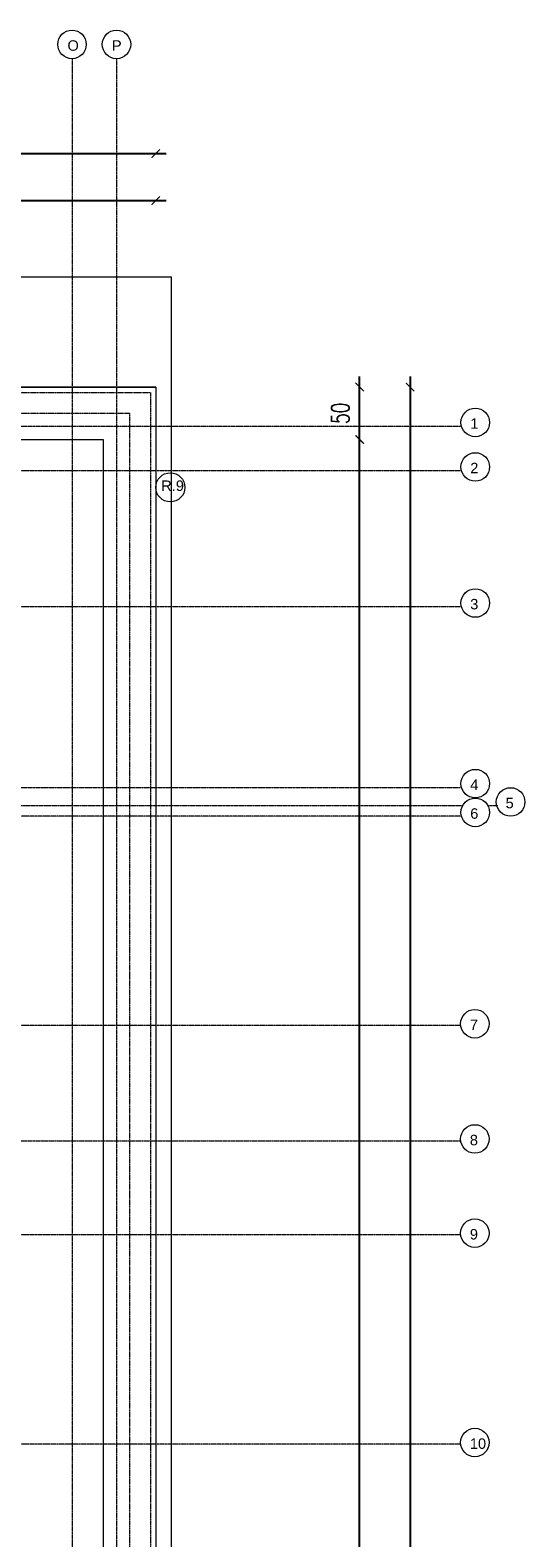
# Model space of a CAD drawing. Header units: millimetres. Extents: x -115268 to 140687, y -37779 to 24471.
# Tile 238 of 256: x 53840 to 54313, y 12756 to 14196. Entities that reach past the tile are written whole.
import ezdxf

# ---------------------------------------------------------------- set-up
doc = ezdxf.new("R2010")
doc.units = ezdxf.units.MM
doc.header["$PDMODE"] = 2
doc.header["$PDSIZE"] = 1
doc.linetypes.add('0.5_0.5', pattern=[10, 5, -5])
doc.linetypes.add('DASHDOT', pattern=[1, 0.5, -0.25, 0, -0.25])
doc.layers.get('0').update_dxf_attribs({"lineweight": 9})
for name, color, linetype, lineweight in [('A_CIENKA', 7, 'Continuous', 9), ('A_HATCH', 8, 'Continuous', 9), ('A_OSIE', 1, 'DASHDOT', 9), ('A_WIDOK', 253, 'Continuous', 9), ('\x9dciany', 7, 'Continuous', 9)]:
    doc.layers.add(name, color=color, linetype=linetype, lineweight=lineweight)
doc.layers.add('A_WYMIAR', color=253, linetype='Continuous', lineweight=5, transparency=0.2)
doc.styles.add('Arial', font='arial.ttf')
doc.styles.add('romans 1-100', font='romans.shx', dxfattribs={"width": 0.7, "height": 17})
doc.dimstyles.new('___SKALA_1_100', dxfattribs={"dimscale": 10, "dimtxt": 17, "dimasz": 0.8, "dimexe": 2, "dimexo": 2, "dimgap": 1, "dimtad": 1, "dimdec": 4, "dimrnd": 0.5, "dimdsep": 46, "dimtxsty": 'romans 1-100', "dimblk": 'ARCHTICK', "dimcen": 0.1, "dimdle": 1, "dimse1": 1, "dimse2": 1, "dimadec": 0, "dimazin": 0, "dimtfac": 1, "dimtdec": 4, "dimtix": 1, "dimtmove": 0, "dimatfit": 3, "dimldrblk": 'ARCHTICK', "dimfxl": 6, "dimfxlon": 1, "dimtolj": 1, "dimarcsym": 0})

# ---------------------------------------------------------------- blocks, each defined once
blk = doc.blocks.new('_ArchTick')
at = {"color": 0, "linetype": 'ByBlock', "const_width": 0.15}
blk.add_lwpolyline([(-0.5, -0.5), (0.5, 0.5)], dxfattribs=at)
blk = doc.blocks.new('*D1061')
at = {"layer": 'A_WYMIAR', "color": 0, "lineweight": -2, "transparency": 16777216}
blk.add_line((51580.4, 14078.1), (53970.4, 14078.1), dxfattribs=at)
at = {"layer": 'Defpoints', "color": 0, "transparency": 16777216}
for p in [(53960.4, 14078.1), (51590.4, 13855.2), (53960.4, 13855.2)]:
    blk.add_point(p, dxfattribs=at)
at = {"layer": 'A_WYMIAR', "color": 0, "lineweight": -2, "transparency": 16777216, "xscale": 8, "yscale": 8, "zscale": 8, "rotation": 180}
blk.add_blockref('_ArchTick', (51590.4, 14078.1), dxfattribs=at)
at = {"layer": 'A_WYMIAR', "color": 0, "lineweight": -2, "transparency": 16777216, "xscale": 8, "yscale": 8, "zscale": 8}
blk.add_blockref('_ArchTick', (53960.4, 14078.1), dxfattribs=at)
at = {"layer": 'A_WYMIAR', "color": 0, "transparency": 16777216, "insert": (52775.4, 14096.6), "char_height": 17, "attachment_point": 5, "style": 'romans 1-100'}
blk.add_mtext('\\A1;2370', dxfattribs=at)
blk = doc.blocks.new('*D1062')
at = {"layer": 'A_WYMIAR', "color": 0, "lineweight": -2, "transparency": 16777216}
blk.add_line((54203.4, 13865.2), (54203.4, 11425.2), dxfattribs=at)
at = {"layer": 'Defpoints', "color": 0, "transparency": 16777216}
for p in [(53960.4, 13855.2), (53960.4, 11435.2), (54203.4, 11435.2)]:
    blk.add_point(p, dxfattribs=at)
at = {"layer": 'A_WYMIAR', "color": 0, "lineweight": -2, "transparency": 16777216, "xscale": 8, "yscale": 8, "zscale": 8}
for p, rotation in [((54203.4, 13855.2), 90), ((54203.4, 11435.2), 270)]:
    blk.add_blockref('_ArchTick', p, dxfattribs=dict(at, rotation=rotation))
at = {"layer": 'A_WYMIAR', "color": 0, "transparency": 16777216, "insert": (54184.9, 12645.2), "char_height": 17, "attachment_point": 5, "rotation": 90, "style": 'romans 1-100'}
blk.add_mtext('\\A1;2420', dxfattribs=at)
blk = doc.blocks.new('*D1064')
at = {"layer": 'A_WYMIAR', "color": 0, "lineweight": -2, "transparency": 16777216}
blk.add_line((54155.2, 11475.3), (54155.2, 13815.1), dxfattribs=at)
at = {"layer": 'Defpoints', "color": 0, "transparency": 16777216}
for p in [(53910.3, 13805.1), (54155.2, 13805.1), (53910.3, 11485.3)]:
    blk.add_point(p, dxfattribs=at)
at = {"layer": 'A_WYMIAR', "color": 0, "lineweight": -2, "transparency": 16777216, "xscale": 8, "yscale": 8, "zscale": 8}
for p, rotation in [((54155.2, 13805.1), 90), ((54155.2, 11485.3), 270)]:
    blk.add_blockref('_ArchTick', p, dxfattribs=dict(at, rotation=rotation))
at = {"layer": 'A_WYMIAR', "color": 0, "transparency": 16777216, "insert": (54136.7, 12645.2), "char_height": 17, "attachment_point": 5, "rotation": 90, "style": 'romans 1-100'}
blk.add_mtext('\\A1;2320', dxfattribs=at)
blk = doc.blocks.new('*D1065')
at = {"layer": 'A_WYMIAR', "color": 0, "lineweight": -2, "transparency": 16777216}
blk.add_line((54155.2, 13795.1), (54155.2, 13865.2), dxfattribs=at)
at = {"layer": 'Defpoints', "color": 0, "transparency": 16777216}
for p in [(53910.3, 13855.2), (54155.2, 13855.2), (53910.3, 13805.1)]:
    blk.add_point(p, dxfattribs=at)
at = {"layer": 'A_WYMIAR', "color": 0, "lineweight": -2, "transparency": 16777216, "xscale": 8, "yscale": 8, "zscale": 8}
for p, rotation in [((54155.2, 13855.2), 90), ((54155.2, 13805.1), 270)]:
    blk.add_blockref('_ArchTick', p, dxfattribs=dict(at, rotation=rotation))
at = {"layer": 'A_WYMIAR', "color": 0, "transparency": 16777216, "insert": (54136.7, 13830.1), "char_height": 17, "attachment_point": 5, "rotation": 90, "style": 'romans 1-100'}
blk.add_mtext('\\A1;50', dxfattribs=at)
blk = doc.blocks.new('*D1071')
at = {"layer": 'A_WYMIAR', "color": 0, "lineweight": -2, "transparency": 16777216}
blk.add_line((53230.4, 14033.2), (53970.4, 14033.2), dxfattribs=at)
at = {"layer": 'Defpoints', "color": 0, "transparency": 16777216}
for p in [(53960.4, 14033.2), (53960.4, 13855.2), (53240.4, 13797.1)]:
    blk.add_point(p, dxfattribs=at)
at = {"layer": 'A_WYMIAR', "color": 0, "lineweight": -2, "transparency": 16777216, "xscale": 8, "yscale": 8, "zscale": 8, "rotation": 180}
blk.add_blockref('_ArchTick', (53240.4, 14033.2), dxfattribs=at)
at = {"layer": 'A_WYMIAR', "color": 0, "lineweight": -2, "transparency": 16777216, "xscale": 8, "yscale": 8, "zscale": 8}
blk.add_blockref('_ArchTick', (53960.4, 14033.2), dxfattribs=at)
at = {"layer": 'A_WYMIAR', "color": 0, "transparency": 16777216, "insert": (53600.4, 14051.7), "char_height": 17, "attachment_point": 5, "style": 'romans 1-100'}
blk.add_mtext('\\A1;720', dxfattribs=at)

msp = doc.modelspace()

# ---------------------------------------------------------------- linework, layer by layer
at = {"layer": 'A_CIENKA'}
msp.add_lwpolyline([(53975.39926, 12245.18791), (53975.39926, 13960.18791), (52375.39926, 13960.18791)], dxfattribs=at)
at = {"layer": 'A_CIENKA', "ltscale": 0.2}
msp.add_lwpolyline([(53210.39926, 13855.18791), (53960.39926, 13855.18791), (53960.39926, 11435.18791), (51590.39926, 11435.18791), (51590.39926, 13855.18791), (53210.39926, 13855.18791)], dxfattribs=at)
msp.add_lwpolyline([(51640.50891, 13805.07825), (53910.2896, 13805.07825), (53910.2896, 11485.29756), (51640.50891, 11485.29756)], close=True, dxfattribs=at)
at = {"layer": 'A_CIENKA', "color": 1, "ltscale": 10}
msp.add_circle((53974.3024, 13759.3266), 13.90315, dxfattribs=at)
at = {"layer": 'A_HATCH'}
for centre in [(53880.39926, 14182.45108), (53922.89926, 14182.45108), (54265.63875, 13821.31477), (54265.63875, 13778.81477), (54265.63875, 13648.81477), (54265.63875, 13476.31477), (54299.39471, 13458.81477), (54265.63875, 13448.81477), (54265.25617, 13246.90756), (54265.25617, 13136.90756), (54265.25617, 13046.90756), (54265.25617, 12846.90756)]:
    msp.add_circle(centre, 13.62687, dxfattribs=at)
at = {"layer": 'A_OSIE', "ltscale": 0.3, "transparency": 33554534}
for p, q in [((53880.39926, 14168.82422), (53880.39926, 11121.5516)), ((54251.73825, 13775.18791), (51350.77586, 13775.18791)), ((54251.73825, 13645.18791), (51350.77586, 13645.18791)), ((51350.77586, 13472.68791), (54251.73825, 13472.68791)), ((54253.59405, 13455.18791), (51350.77586, 13455.18791)), ((54251.73825, 13445.18791), (51350.77586, 13445.18791)), ((54251.73825, 13245.18791), (51350.77586, 13245.18791)), ((51350.77586, 13135.18791), (54251.73825, 13135.18791)), ((54251.73825, 13045.18791), (51350.77586, 13045.18791)), ((54251.73825, 12845.18791), (51350.77586, 12845.18791))]:
    msp.add_line(p, q, dxfattribs=at)
at = {"layer": 'A_OSIE', "ltscale": 0.3}
for p, q in [((53922.89926, 14168.82422), (53922.89926, 11121.5516)), ((51350.77586, 13817.68791), (54252.5034, 13817.68791)), ((54287.28173, 13455.18791), (54277.68345, 13455.18791))]:
    msp.add_line(p, q, dxfattribs=at)
at = {"layer": 'A_WIDOK', "linetype": '0.5_0.5', "ltscale": 0.02}
for points in [[(51595.50891, 13850.07825), (53955.2896, 13850.07825), (53955.2896, 11440.29756), (51595.50891, 11440.29756)], [(51615.50891, 13830.07825), (53935.2896, 13830.07825), (53935.2896, 11460.29756), (51615.50891, 11460.29756)]]:
    msp.add_lwpolyline(points, close=True, dxfattribs=at)
at = {"layer": '\x9dciany'}
for q in [(53245.39926, 13855.18791), (53960.39926, 12245.18791)]:
    msp.add_line((53960.39926, 13855.18791), q, dxfattribs=at)

# ---------------------------------------------------------------- texts
at = {"layer": 'A_CIENKA', "color": 1, "insert": (53965.59286, 13765.91097), "char_height": 10, "attachment_point": 1, "style": 'Arial'}
msp.add_mtext_dynamic_manual_height_columns('R.9', width=473.6976626, gutter_width=1.25, heights=[9.22219], dxfattribs=at)
at = {"layer": 'A_HATCH', "char_height": 10, "attachment_point": 1, "style": 'Arial'}
for s, insert in [(' O', (53872.1493, 14186.40192)), (' P', (53914.6493, 14186.40192)), ('1', (54260.84952, 13825.26561)), ('2', (54260.84952, 13782.76561)), ('3', (54260.84952, 13652.76561)), ('4', (54260.84952, 13480.26561)), ('6', (54260.84952, 13452.76561)), ('5', (54294.60548, 13462.76561)), ('7', (54260.46694, 13250.8584)), ('8', (54260.46694, 13140.8584)), ('9', (54260.46694, 13050.8584)), ('10', (54260.46694, 12850.8584))]:
    msp.add_mtext_dynamic_manual_height_columns(s, width=473.6976626, gutter_width=1.25, heights=[0], dxfattribs=dict(at, insert=insert))

# ---------------------------------------------------------------- dimensions: what is measured, and where the dimension line sits
at = {"layer": 'A_WYMIAR'}
dim = msp.add_linear_dim(base=(53960.39926, 14078.05829), p1=(51590.39926, 13855.18791), p2=(53960.39926, 13855.18791), dimstyle='___SKALA_1_100', dxfattribs=at)
dim.commit()
dim.dimension.update_dxf_attribs({"geometry": '*D1061', "text_midpoint": (52775.39926, 14096.55829)})
dim = msp.add_linear_dim(base=(53960.39926, 14033.15848), p1=(53240.39926, 13797.09804), p2=(53960.39926, 13855.18791), dimstyle='___SKALA_1_100', override={"dimtmove": 1}, dxfattribs=at)
dim.commit()
dim.dimension.update_dxf_attribs({"geometry": '*D1071', "text_midpoint": (53600.39926, 14051.65848)})
for base, p1, p2, picture, middle in [((54155.22599, 13855.18791), (53910.2896, 13805.07825), (53910.2896, 13855.18791), '*D1065', (54136.72599, 13830.13308)), ((54155.22599, 13805.07825), (53910.2896, 11485.29756), (53910.2896, 13805.07825), '*D1064', (54136.72599, 12645.18791))]:
    dim = msp.add_linear_dim(base=base, p1=p1, p2=p2, angle=90, dimstyle='___SKALA_1_100', override={"dimtmove": 1}, dxfattribs=at)
    dim.commit()
    dim.dimension.update_dxf_attribs({"geometry": picture, "text_midpoint": middle})
dim = msp.add_linear_dim(base=(54203.35011, 11435.18791), p1=(53960.39926, 13855.18791), p2=(53960.39926, 11435.18791), angle=90, dimstyle='___SKALA_1_100', dxfattribs=at)
dim.commit()
dim.dimension.update_dxf_attribs({"geometry": '*D1062', "text_midpoint": (54184.85011, 12645.18791)})

doc.saveas('drawing.dxf')
